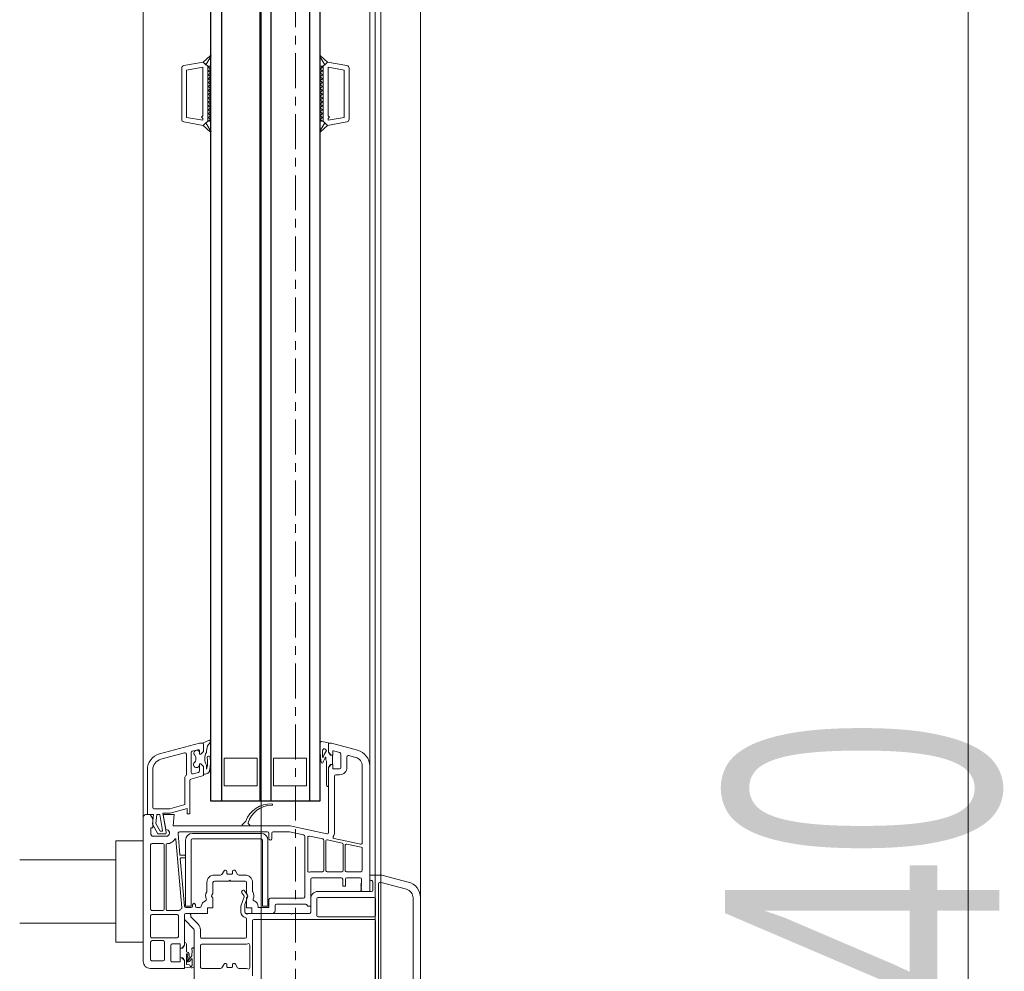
# Model space of a CAD drawing. Header units: centimetres. Extents: x 376 to 6517, y 1901 to 66534.
# Tile 81 of 115: x 2911 to 2947, y 65731 to 65766. Entities that reach past the tile are written whole.
import ezdxf

# ---------------------------------------------------------------- set-up
doc = ezdxf.new("R2010")
doc.units = ezdxf.units.CM
doc.linetypes.add('Linia siatki', pattern=[2.2225, 1.27, -0.3175, 0.3175, -0.3175])
for name, color, linetype, lineweight in [('A-DETL-GENF', 7, 'Continuous', 5), ('A-GENM', 7, 'Continuous', 5), ('A-GLAZ', 7, 'Continuous', 5), ('A-GLAZ-IDEN', 7, 'Continuous', 5), ('S-GRID', 7, 'Continuous', 5)]:
    doc.layers.add(name, color=color, linetype=linetype, lineweight=lineweight)
doc.styles.add('Arial Narrow_1', font='ARIALN.TTF', dxfattribs={"width": 0.8, "height": 10})

# ---------------------------------------------------------------- blocks, each defined once
blk = doc.blocks.new('Windows_S9000-Double-Vent-Window-with-Sashbars - O3 Windows_S9000-Double-Vent-Window-with-Sashbars 2-9090604-__-00_00 Przyziemie PB')
at = {"layer": 'A-DETL-GENF'}
for p, q in [((-2.864, 3.4), (2.866, 3.4)), ((-3.7, 1.992), (-3.444, 2.955)), ((-3.43, 1.963), (-3.183, 2.885)), ((-2.864, 3.13), (0.54, 3.13)), ((-3.7, 1.55), (-3.7, 1.992)), ((-3.43, 1.92), (-3.43, 1.963)), ((0.428, 1.87), (-3.38, 1.87)), ((-3.1, 1.55), (-7.665, 1.55)), ((-3.55, 1.55), (-3.7, 1.55)), ((-3.15, 1.66), (-3.451, 1.66)), ((-3.1, -0.33), (-3.1, 1.61)), ((-3.1, 1.27), (-3.1, 1.55)), ((-2.88, -0.33), (-2.88, 1.71)), ((-2.83, 1.76), (-2.23, 1.76)), ((-2.18, 1.71), (-2.18, -0.33)), ((-2.08, -2.67), (-2.08, 1.709)), ((-2.03, 1.76), (0.42, 1.76)), ((-8.245, 1.105), (-8.5, 0.154)), ((-4.87, 1.28), (-7.665, 1.28)), ((-5.026, 0.255), (-4.821, 1.22)), ((-4.714, 1.24), (-4.827, 0.71)), ((-3.87, 1.28), (-4.666, 1.28)), ((-3.82, 0.7), (-3.82, 1.23)), ((-3.6, 0.715), (-3.6, 1.2)), ((-3.55, 1.25), (-3.4, 1.25)), ((-3.4, 1.25), (-3.38, 1.23)), ((-3.38, 1.23), (-3.36, 1.25)), ((-3.36, 1.25), (-3.34, 1.23)), ((-3.34, 1.23), (-3.32, 1.25)), ((-3.32, 1.25), (-3.3, 1.23)), ((-3.3, 1.23), (-3.28, 1.25)), ((-3.28, 1.25), (-3.26, 1.23)), ((-3.26, 1.23), (-3.24, 1.25)), ((-3.24, 1.25), (-3.22, 1.23)), ((-3.22, 1.23), (-3.2, 1.25)), ((-3.2, 1.25), (-3.18, 1.23)), ((-3.18, 1.23), (-3.16, 1.25)), ((-3.16, 1.25), (-3.14, 1.23)), ((-3.14, 1.23), (-3.1, 1.27)), ((-33.3, 0.016), (-33.176, 0.717)), ((-33.078, 0.8), (-31.222, 0.8)), ((-31, 0.016), (-31.124, 0.717)), ((-7.984, 1.035), (-8.052, 0.783)), ((-8.004, 0.72), (-7.62, 0.72)), ((-33.115, 0.03), (-33.011, 0.62)), ((-33.011, 0.62), (-31.289, 0.62)), ((-31.289, 0.62), (-31.185, 0.03)), ((-8.222, 0.225), (-8.158, 0.463)), ((-8.11, 0.5), (-7.62, 0.5)), ((-7.57, 0.45), (-7.57, 0.22)), ((-7.35, 0.45), (-7.35, 0.32)), ((-4.863, 0.54), (-4.976, 0.01)), ((-3.87, 0.58), (-4.814, 0.58)), ((-4.778, 0.65), (-3.87, 0.65)), ((-3.82, 0), (-3.82, 0.53)), ((-3.6, -0.55), (-3.6, 0.515)), ((-3.3, 0.665), (-3.55, 0.665)), ((-3.55, 0.565), (-3.3, 0.565)), ((-3.3, 0.565), (-3.3, 0.665)), ((-33.531, -0.243), (-33.3, 0.016)), ((-33.3, 0.016), (-33.208, -0.086)), ((-33.149, -0.15), (-33.3, 0.016)), ((-31.35, 0.03), (-33.115, 0.03)), ((-31.3, 0.08), (-31.35, 0.03)), ((-31.25, 0.03), (-31.3, 0.08)), ((-31.185, 0.03), (-31.25, 0.03)), ((-31.15, -0.15), (-31, 0.016)), ((-31.092, -0.086), (-31, 0.016)), ((-31, 0.016), (-30.769, -0.243)), ((-8.565, -0.189), (-8.511, 0.05)), ((-8.511, 0.05), (-8.17, 0.05)), ((-8.5, 0.154), (-8.5, 0.1)), ((-8.45, 0.05), (-8.17, 0.05)), ((-8.07, 0.2), (-8.203, 0.2)), ((-8.17, 0.05), (-8.07, 0.15)), ((-8.17, 0.05), (-8.098, 0.101)), ((-8.07, 0.15), (-8.07, 0.2)), ((-8.07, 0.11), (-8.07, 0.199)), ((-8.07, 0.199), (-7.72, 0.199)), ((-7.59, 0.2), (-7.72, 0.2)), ((-7.72, 0.2), (-7.72, 0.15)), ((-7.72, 0.199), (-7.72, 0.11)), ((-7.72, 0.15), (-7.62, 0.05)), ((-7.619, 0.05), (-7.691, 0.101)), ((-7.62, 0.05), (-5.254, 0.05)), ((-6.915, 0.05), (-7.619, 0.05)), ((-7.3, 0.27), (-5.255, 0.27)), ((-33.208, -0.086), (-33.511, -0.268)), ((-33.15, -0.15), (-31.15, -0.15)), ((-33.15, -0.25), (-33.15, -0.15)), ((-33.15, -0.15), (-31.15, -0.15)), ((-33.15, -0.201), (-33.099, -0.15)), ((-31.15, -0.25), (-33.15, -0.25)), ((-33.049, -0.25), (-33.149, -0.15)), ((-32.957, -0.15), (-33.049, -0.25)), ((-32.907, -0.25), (-33.007, -0.15)), ((-32.816, -0.15), (-32.907, -0.25)), ((-32.766, -0.25), (-32.866, -0.15)), ((-32.675, -0.15), (-32.766, -0.25)), ((-32.625, -0.25), (-32.725, -0.15)), ((-32.533, -0.15), (-32.625, -0.25)), ((-32.483, -0.25), (-32.583, -0.15)), ((-32.392, -0.15), (-32.483, -0.25)), ((-32.342, -0.25), (-32.442, -0.15)), ((-32.25, -0.15), (-32.342, -0.25)), ((-32.2, -0.25), (-32.3, -0.15)), ((-32.109, -0.15), (-32.2, -0.25)), ((-32.059, -0.25), (-32.159, -0.15)), ((-31.967, -0.15), (-32.059, -0.25)), ((-31.917, -0.25), (-32.017, -0.15)), ((-31.826, -0.15), (-31.917, -0.25)), ((-31.776, -0.25), (-31.876, -0.15)), ((-31.685, -0.15), (-31.776, -0.25)), ((-31.635, -0.25), (-31.735, -0.15)), ((-31.543, -0.15), (-31.635, -0.25)), ((-31.493, -0.25), (-31.593, -0.15)), ((-31.402, -0.15), (-31.493, -0.25)), ((-31.352, -0.25), (-31.452, -0.15)), ((-31.26, -0.15), (-31.352, -0.25)), ((-31.31, -0.15), (-31.21, -0.25)), ((-31.21, -0.25), (-31.15, -0.169)), ((-31.15, -0.169), (-31.169, -0.15)), ((-31.15, -0.15), (-31.15, -0.25)), ((-30.789, -0.268), (-31.092, -0.086)), ((-8.141, -0.25), (-8.516, -0.25)), ((-8.248, -0.17), (-8.141, -0.17)), ((-7.895, -0.05), (-7.979, -0.05)), ((-7.843, -0.02), (-7.895, -0.05)), ((-6.975, -0.02), (-7.843, -0.02)), ((-5.205, -0.01), (-5.49, -1.35)), ((-5.116, -0.65), (-5.012, -0.16)), ((-4.963, -0.12), (-3.87, -0.12)), ((-4.927, -0.05), (-3.87, -0.05)), ((-3.82, -0.17), (-3.82, -0.568)), ((-3.854, -0.71), (-5.067, -0.71)), ((-2.569, -0.6), (-3.55, -0.6)), ((-2.23, -0.38), (-2.83, -0.38)), ((-2.35, -0.6), (-2.83, -0.6)), ((-2.625, -0.756), (-2.569, -0.7)), ((-2.569, -0.7), (-2.569, -0.6)), ((-2.3, -1.27), (-2.3, -0.65)), ((-7.95, -1.95), (-7.95, -0.75)), ((-7.95, -0.75), (-6.95, -0.75)), ((-6.95, -0.75), (-6.95, -1.95)), ((-5.161, -0.86), (-5.27, -1.373)), ((-2.91, -0.82), (-5.112, -0.82)), ((-2.86, -2.07), (-2.86, -0.87)), ((-2.64, -1.85), (-2.64, -0.792)), ((-5.49, -1.35), (-5.49, -5.611)), ((-5.27, -1.373), (-5.27, -1.97)), ((-2.27, -1.3), (-2.3, -1.27)), ((-2.3, -1.33), (-2.27, -1.3)), ((-2.3, -2.895), (-2.3, -1.33)), ((-6.95, -1.95), (-7.95, -1.95)), ((-5.22, -2.02), (-5.02, -2.02)), ((-5.02, -2.12), (-5.22, -2.12)), ((-2.54, -2.12), (-2.81, -2.12)), ((-2.4, -1.9), (-2.59, -1.9)), ((-2.52, -2.495), (-2.52, -2.14)), ((-2.3, -2.74), (-2.3, -2)), ((-5.27, -2.17), (-5.27, -5.382)), ((-5.217, -2.41), (-5.217, -4.91)), ((-5.017, -4.91), (-5.017, -2.41)), ((-2.567, -2.16), (-4.967, -2.16)), ((-4.967, -2.36), (-2.567, -2.36)), ((-2.567, -2.36), (-2.567, -2.16)), ((-7.95, -3.75), (-7.95, -2.55)), ((-7.95, -2.55), (-6.95, -2.55)), ((-6.95, -2.55), (-6.95, -3.75)), ((-5.524, -2.824), (-5.577, -2.878)), ((-5.49, -3.082), (-5.49, -2.838)), ((-3.43, -2.72), (-3.112, -2.72)), ((-2.5, -2.94), (-2.5, -2.74)), ((-2.5, -2.74), (-2.3, -2.74)), ((-0.03, -2.72), (-2.03, -2.72)), ((-1.151, -2.82), (-0.327, -2.82)), ((-5.643, -2.977), (-5.524, -3.096)), ((-3.7, -3.219), (-3.7, -2.99)), ((-3.48, -3.52), (-3.48, -2.99)), ((-3.43, -2.94), (-3.053, -2.94)), ((-3.124, -3.008), (-2.969, -2.899)), ((-2.95, -3.032), (-3.056, -3.106)), ((-3.028, -2.933), (-2.965, -2.897)), ((-2.924, -2.893), (-2.628, -2.994)), ((-2.561, -3.144), (-2.905, -3.026)), ((-2.853, -2.94), (-2.5, -2.94)), ((-2.628, -2.994), (-2.35, -2.994)), ((-2.35, -3.144), (-2.561, -3.144)), ((-2.301, -2.936), (-2.28, -2.915)), ((-2.28, -2.915), (-2.3, -2.895)), ((-1.45, -2.94), (-2.104, -2.94)), ((-1.4, -4.57), (-1.4, -2.99)), ((-1.18, -4.57), (-1.18, -2.985)), ((-0.3, -2.99), (-0.3, -3.219)), ((-3.856, -3.344), (-3.724, -3.261)), ((-3.755, -3.45), (-3.83, -3.45)), ((-3.73, -3.625), (-3.73, -3.475)), ((-3.51, -3.55), (-3.48, -3.52)), ((-3.48, -3.58), (-3.51, -3.55)), ((-3.48, -4.11), (-3.48, -3.58)), ((-0.324, -3.261), (-0.456, -3.344)), ((-0.43, -3.45), (-0.355, -3.45)), ((-0.33, -3.475), (-0.33, -3.625)), ((-6.95, -3.75), (-7.95, -3.75)), ((-3.724, -3.839), (-3.856, -3.756)), ((-3.83, -3.65), (-3.755, -3.65)), ((-3.7, -4.11), (-3.7, -3.881)), ((-0.456, -3.756), (-0.324, -3.839)), ((-0.355, -3.65), (-0.43, -3.65)), ((-0.3, -3.881), (-0.3, -4.57)), ((-33.531, -4.257), (-33.3, -4.516)), ((-33.208, -4.414), (-33.511, -4.232)), ((-31.15, -4.25), (-33.15, -4.25)), ((-33.15, -4.25), (-33.15, -4.35)), ((-33.15, -4.299), (-33.099, -4.35)), ((-33.049, -4.25), (-33.149, -4.35)), ((-32.957, -4.35), (-33.049, -4.25)), ((-32.907, -4.25), (-33.007, -4.35)), ((-32.816, -4.35), (-32.907, -4.25)), ((-32.766, -4.25), (-32.866, -4.35)), ((-32.675, -4.35), (-32.766, -4.25)), ((-32.625, -4.25), (-32.725, -4.35)), ((-32.533, -4.35), (-32.625, -4.25)), ((-32.483, -4.25), (-32.583, -4.35)), ((-32.392, -4.35), (-32.483, -4.25)), ((-32.342, -4.25), (-32.442, -4.35)), ((-32.25, -4.35), (-32.342, -4.25)), ((-32.2, -4.25), (-32.3, -4.35)), ((-32.109, -4.35), (-32.2, -4.25)), ((-32.059, -4.25), (-32.159, -4.35)), ((-31.967, -4.35), (-32.059, -4.25)), ((-31.917, -4.25), (-32.017, -4.35)), ((-31.826, -4.35), (-31.917, -4.25)), ((-31.776, -4.25), (-31.876, -4.35)), ((-31.685, -4.35), (-31.776, -4.25)), ((-31.635, -4.25), (-31.735, -4.35)), ((-31.543, -4.35), (-31.635, -4.25)), ((-31.493, -4.25), (-31.593, -4.35)), ((-31.402, -4.35), (-31.493, -4.25)), ((-31.352, -4.25), (-31.452, -4.35)), ((-31.26, -4.35), (-31.352, -4.25)), ((-31.31, -4.35), (-31.21, -4.25)), ((-31.21, -4.25), (-31.15, -4.331)), ((-31.15, -4.35), (-31.15, -4.25)), ((-30.789, -4.232), (-31.092, -4.414)), ((-31, -4.516), (-30.769, -4.257)), ((-8.531, -4.26), (-8.405, -4.359)), ((-7.49, -4.28), (-7.424, -4.326)), ((-3.053, -4.16), (-3.43, -4.16)), ((-2.965, -4.203), (-3.028, -4.167)), ((-2.5, -4.16), (-2.853, -4.16)), ((-2.5, -4.36), (-2.5, -4.16)), ((-33.149, -4.35), (-33.3, -4.516)), ((-33.3, -4.516), (-33.208, -4.414)), ((-33.3, -4.516), (-33.176, -5.217)), ((-33.15, -4.35), (-31.15, -4.35)), ((-33.15, -4.35), (-31.15, -4.35)), ((-33.115, -4.53), (-33.011, -5.12)), ((-31.35, -4.53), (-33.115, -4.53)), ((-31.3, -4.58), (-31.35, -4.53)), ((-31.25, -4.53), (-31.3, -4.58)), ((-31.289, -5.12), (-31.185, -4.53)), ((-31.185, -4.53), (-31.25, -4.53)), ((-31.15, -4.331), (-31.169, -4.35)), ((-31.15, -4.35), (-31, -4.516)), ((-31, -4.516), (-31.124, -5.217)), ((-31.092, -4.414), (-31, -4.516)), ((-8.501, -4.536), (-8.6, -4.327)), ((-8.5, -4.652), (-8.5, -4.548)), ((-8.11, -6.105), (-8.5, -4.652)), ((-8.199, -4.5), (-8.453, -4.5)), ((-8.45, -4.5), (-8.199, -4.5)), ((-8.099, -4.65), (-8.215, -4.65)), ((-8.099, -4.6), (-8.199, -4.5)), ((-8.199, -4.5), (-8.099, -4.6)), ((-8.158, -4.65), (-8.099, -4.65)), ((-8.099, -4.65), (-8.099, -4.6)), ((-8.099, -4.6), (-8.099, -4.65)), ((-7.649, -4.5), (-7.749, -4.6)), ((-7.749, -4.6), (-7.649, -4.5)), ((-7.749, -4.6), (-7.749, -4.65)), ((-7.749, -4.65), (-7.749, -4.6)), ((-7.749, -4.65), (-7.724, -4.65)), ((-7.483, -4.65), (-7.749, -4.65)), ((-7.699, -4.4), (-7.558, -4.4)), ((-7.389, -4.5), (-7.649, -4.5)), ((-7.649, -4.5), (-7.358, -4.5)), ((-7.558, -4.4), (-7.591, -4.386)), ((-7.31, -4.537), (-7.196, -4.963)), ((-3.112, -4.38), (-3.43, -4.38)), ((-2.52, -4.75), (-2.52, -4.634)), ((-2.3, -4.36), (-2.5, -4.36)), ((-2.3, -5.15), (-2.3, -4.36)), ((-1.709, -4.62), (-1.45, -4.62)), ((-0.35, -4.62), (-1.13, -4.62)), ((-8.263, -4.713), (-8.209, -4.913)), ((-8.161, -4.95), (-7.43, -4.95)), ((-7.382, -4.887), (-7.435, -4.687)), ((-7.147, -5), (-5.93, -5)), ((-5.93, -5), (-5.93, -5.1)), ((-2.567, -4.96), (-4.967, -4.96)), ((-2.62, -4.8), (-2.57, -4.8)), ((-2.57, -4.9), (-2.62, -4.9)), ((-2.567, -5.16), (-2.567, -4.96)), ((-2.52, -5.15), (-2.52, -4.95)), ((-2.3, -5.15), (-2.3, -5.02)), ((-2.25, -4.97), (-2.196, -4.97)), ((-2.161, -4.955), (-1.907, -4.702)), ((-1.745, -4.865), (-2.051, -5.171)), ((1.1, -4.85), (-1.709, -4.85)), ((-1.004, -4.85), (-0.38, -4.85)), ((-0.756, -4.925), (-0.963, -4.92)), ((-0.618, -5.039), (-0.756, -4.925)), ((-0.647, -4.938), (-0.551, -5.018)), ((-0.413, -4.92), (-0.641, -4.92)), ((-0.326, -4.954), (-0.345, -5.2)), ((-33.078, -5.3), (-31.222, -5.3)), ((-33.011, -5.12), (-31.289, -5.12)), ((-7.917, -6.054), (-8.148, -5.193)), ((-8.1, -5.13), (-7.351, -5.13)), ((-7.265, -5.18), (-6.3, -5.18)), ((-6.252, -5.217), (-6.113, -5.734)), ((-5.93, -5.1), (-6.118, -5.1)), ((-6.118, -5.1), (-5.953, -5.713)), ((-5.216, -5.432), (-4.438, -5.364)), ((-2.508, -5.295), (-4.994, -5.513)), ((-4.967, -5.16), (-2.567, -5.16)), ((-4.42, -5.344), (-4.42, -5.182)), ((-4.4, -5.162), (-4.34, -5.162)), ((-4.32, -5.182), (-4.32, -5.331)), ((-4.298, -5.351), (-2.566, -5.2)), ((-2.121, -5.2), (-2.25, -5.2)), ((-1.14, -5.2), (-2.25, -5.2)), ((-1.141, -5.2), (-1.245, -5.2)), ((-1.19, -5.65), (-1.19, -5.35)), ((-1.19, -5.35), (-1.04, -5.35)), ((-1.185, -5.13), (-0.925, -5.13)), ((-1.069, -5.251), (-1.141, -5.2)), ((-1.04, -5.3), (-1.14, -5.2)), ((-1.04, -5.349), (-1.04, -5.26)), ((-1.04, -5.35), (-1.04, -5.3)), ((-0.69, -5.349), (-1.04, -5.349)), ((-0.803, -5.13), (-0.442, -5.13)), ((-0.59, -5.106), (-0.8, -5.08)), ((-0.785, -5.022), (-0.637, -5.04)), ((-0.59, -5.2), (-0.69, -5.3)), ((-0.69, -5.26), (-0.69, -5.349)), ((-0.69, -5.3), (-0.69, -5.35)), ((-0.69, -5.35), (-0.54, -5.35)), ((-0.59, -5.2), (-0.662, -5.251)), ((-0.345, -5.2), (-0.59, -5.2)), ((-0.3, -5.2), (-0.59, -5.2)), ((-0.54, -5.35), (-0.54, -5.65)), ((-0.442, -5.13), (-0.434, -5.033)), ((-0.3, -6.45), (-0.3, -5.2)), ((-5.49, -5.611), (-5.9, -5.575)), ((-5.9, -5.575), (-5.9, -5.97)), ((-2.41, -5.82), (-2.41, -5.391)), ((-2.26, -5.47), (-2.26, -6.38)), ((-1.46, -5.42), (-2.21, -5.42)), ((-1.41, -6.38), (-1.41, -5.47)), ((-0.59, -5.7), (-1.14, -5.7)), ((-6.11, -5.76), (-6.11, -6.29)), ((-5.95, -5.739), (-5.95, -5.984)), ((-5.95, -5.984), (-5.259, -5.862)), ((-5.9, -5.97), (-5.355, -5.874)), ((-5.323, -5.993), (-5.9, -6.094)), ((-5.9, -6.094), (-5.9, -6.21)), ((-5.577, -6.244), (-5.3, -6.085)), ((-5.3, -6.085), (-5.3, -6.012)), ((-5.2, -5.911), (-5.2, -6.165)), ((-5.12, -5.811), (-5.12, -6.37)), ((-4.85, -5.761), (-4.85, -5.82)), ((-4.85, -5.99), (-4.85, -6.38)), ((-4.8, -5.87), (-2.46, -5.87)), ((-2.46, -5.94), (-4.8, -5.94)), ((-2.41, -6.38), (-2.41, -5.99)), ((-1.31, -6.38), (-1.31, -5.97)), ((-1.26, -5.92), (-0.62, -5.92)), ((-0.57, -5.97), (-0.57, -6.38)), ((-6.17, -6.35), (-7.531, -6.35)), ((-5.55, -6.368), (-5.908, -6.33)), ((-5.908, -6.33), (-5.9, -6.55)), ((-5.9, -6.21), (-5.577, -6.244)), ((-5.75, -6.35), (-5.9, -6.45)), ((-5.9, -6.45), (-5.9, -6.6)), ((-5.42, -6.35), (-5.75, -6.35)), ((-5.2, -6.165), (-5.55, -6.368)), ((-5.42, -6.42), (-5.42, -6.35)), ((-5.17, -6.42), (-5.42, -6.42)), ((-5.12, -6.37), (-5.17, -6.42)), ((-4.8, -6.43), (-2.46, -6.43)), ((-2.21, -6.43), (-1.46, -6.43)), ((-0.62, -6.43), (-1.26, -6.43)), ((-5.9, -6.55), (-7.531, -6.55)), ((-5.8, -6.7), (-0.55, -6.7))]:
    blk.add_line(p, q, dxfattribs=at)
at = {"layer": 'A-DETL-GENF', "color": 176, "lineweight": 25, "true_color": 0x00007f}
for p, q in [((-6.4, -0.25), (-57.9, -0.25)), ((-6.4, -4.25), (-6.4, -0.25)), ((-57.9, -0.65), (-6.4, -0.65)), ((-57.9, -2.05), (-6.4, -2.05)), ((-57.9, -2.45), (-6.4, -2.45)), ((-57.9, -3.85), (-6.4, -3.85)), ((-57.9, -4.25), (-6.4, -4.25))]:
    blk.add_line(p, q, dxfattribs=at)
at = {"layer": 'A-DETL-GENF'}
for centre, radius, start, end in [((-2.864, 2.8), 0.6, 90, 165), ((-2.864, 2.8), 0.33, 90, 165), ((-3.38, 1.92), 0.05, 180, 270), ((-7.665, 0.95), 0.6, 90, 165), ((-3.55, 1.6), 0.05, 270, 5.7406), ((-3.451, 1.61), 0.05, 90.5747, 185.7406), ((-3.15, 1.61), 0.05, 0, 90), ((-2.83, 1.71), 0.05, 90, 180), ((-2.23, 1.71), 0.05, 0, 90), ((-2.03, 1.71), 0.05, 90, 180.6512), ((-7.665, 0.95), 0.33, 90, 165), ((-4.87, 1.23), 0.05, 348, 90), ((-4.666, 1.23), 0.05, 90, 168), ((-3.87, 1.23), 0.05, 0, 90), ((-3.55, 1.2), 0.05, 90, 180), ((-33.078, 0.7), 0.1, 90, 170), ((-31.222, 0.7), 0.1, 10, 90), ((-8.004, 0.77), 0.05, 165, 270), ((-7.62, 0.45), 0.27, 0, 90), ((-8.11, 0.45), 0.05, 90, 165), ((-7.62, 0.45), 0.05, 0, 90), ((-4.814, 0.53), 0.05, 90, 168), ((-4.778, 0.7), 0.05, 168, 270), ((-3.87, 0.7), 0.05, 270, 0), ((-3.87, 0.53), 0.05, 0, 90), ((-3.55, 0.715), 0.05, 180, 270), ((-3.55, 0.515), 0.05, 90, 180), ((-8.45, 0.1), 0.05, 180, 269.8362), ((-8.203, 0.22), 0.02, 165, 270), ((-8.069, 0.06), 0.05, 90.4543, 125.2176), ((-7.72, 0.06), 0.05, 54.7824, 89.5457), ((-7.59, 0.22), 0.02, 270, 0), ((-7.3, 0.32), 0.05, 180, 270), ((-6.975, 0.04), 0.06, 270, 0), ((-5.255, 0), 0.27, 55.8788, 90), ((-5.254, 0), 0.05, 348, 90), ((-5.075, 0.265), 0.05, 235.8788, 348), ((-4.927, 0), 0.05, 168, 270), ((-3.87, 0), 0.05, 270, 0), ((-33.519, -0.254), 0.016, 138.5402, 300.8835), ((-30.781, -0.254), 0.016, 239.1165, 41.4598), ((-8.516, -0.2), 0.05, 167.3698, 270), ((-8.323, -0.108), 0.035, 301.0941, 17.6747), ((-8.298, -0.193), 0.055, 24.3151, 97.5128), ((-8.516, 0.075), 0.28, 322.849, 333.9744), ((-8.228, -0.065), 0.04, 53.8523, 153.9744), ((-7.527, 0.923), 1.171, 234.6608, 247.8748), ((-8.141, 1.75), 1.92, 270, 275.1538), ((-8.141, 1.75), 2, 270, 279.4614), ((-7.979, -0.06), 0.01, 90, 239.4092), ((-7.096, 1.751), 2.025, 243.9755, 249.5002), ((-7.819, -0.183), 0.04, 279.4614, 70.1466), ((-4.963, -0.17), 0.05, 90, 168), ((-3.87, -0.17), 0.05, 0, 90), ((-2.83, -0.33), 0.27, 180, 270), ((-2.83, -0.33), 0.05, 180, 270), ((-2.23, -0.33), 0.05, 270, 0.4444), ((-5.067, -0.66), 0.05, 168, 270), ((-3.854, -0.66), 0.05, 270, 19.8987), ((-3.6, -0.568), 0.22, 180, 199.8987), ((-3.55, -0.55), 0.05, 180, 270), ((-2.35, -0.65), 0.05, 360, 90), ((-5.112, -0.87), 0.05, 90, 168), ((-2.91, -0.87), 0.05, 360, 90), ((-2.59, -0.792), 0.05, 135, 180), ((-5.32, -2.056), 0.971, 177.4591, 249.45), ((-6.265, -2.017), 0.025, 352.6392, 172.6392), ((-5.343, -2.021), 0.898, 179.8874, 253.5245), ((-5.22, -1.97), 0.05, 180, 270), ((-5.22, -2.17), 0.05, 90, 180), ((-5.02, -2.07), 0.05, 270, 90), ((-2.81, -2.07), 0.05, 180, 270), ((-2.59, -1.85), 0.05, 180, 270), ((-2.54, -2.14), 0.02, 0, 90), ((-2.4, -2), 0.1, 0, 90), ((-4.967, -2.41), 0.25, 90, 180), ((-4.967, -2.41), 0.05, 90, 180), ((-2.54, -2.495), 0.02, 267.612, 0), ((-5.51, -2.838), 0.02, 0, 135), ((-3.43, -2.99), 0.27, 90, 180), ((-3.112, -2.67), 0.05, 270, 302.4617), ((-2.94, -2.94), 0.27, 65.257, 122.4617), ((-2.806, -2.649), 0.05, 245.257, 341.5112), ((-2.55, -2.735), 0.22, 87.612, 161.5112), ((-2.03, -2.67), 0.05, 180, 270), ((-1.151, -2.87), 0.05, 90, 201.0618), ((-0.327, -2.87), 0.05, 337.9757, 90), ((-5.679, -3.012), 0.05, 45, 69.45), ((-5.592, -2.864), 0.02, 253.5245, 315), ((-5.51, -3.082), 0.02, 225, 0), ((-3.75, -3.219), 0.05, 302, 0), ((-3.43, -2.99), 0.05, 90, 180), ((-3.09, -3.057), 0.06, 125, 180), ((-3.09, -3.057), 0.06, 180, 305), ((-3.053, -2.89), 0.05, 270, 300), ((-2.94, -2.94), 0.05, 71, 125), ((-2.94, -2.94), 0.05, 30, 120), ((-2.921, -3.073), 0.05, 71, 125), ((-2.853, -2.89), 0.05, 210, 270), ((-2.35, -2.944), 0.05, 270, 9.9359), ((-2.35, -2.944), 0.2, 270, 349.4851), ((-2.104, -2.99), 0.05, 90, 169.4851), ((-1.45, -2.99), 0.05, 0, 90), ((-1.45, -2.985), 0.27, 360, 21.0618), ((-0.35, -3.219), 0.05, 302, 0), ((-0.03, -2.99), 0.27, 157.9757, 180), ((-3.83, -3.387), 0.05, 122, 180), ((-3.83, -3.4), 0.05, 180, 270), ((-3.755, -3.475), 0.025, 0, 90), ((-0.43, -3.387), 0.05, 122, 187.6195), ((-0.43, -3.4), 0.05, 172.3805, 270), ((-0.355, -3.475), 0.025, 360, 90), ((-3.83, -3.7), 0.05, 90, 180), ((-3.83, -3.713), 0.05, 180, 238), ((-3.755, -3.625), 0.025, 270, 0), ((-3.75, -3.881), 0.05, 0, 58), ((-0.43, -3.7), 0.05, 90, 187.6195), ((-0.43, -3.713), 0.05, 172.3805, 238), ((-0.355, -3.625), 0.025, 270, 0), ((-0.35, -3.881), 0.05, 0, 58), ((-33.519, -4.246), 0.016, 59.1165, 221.4598), ((-30.781, -4.246), 0.016, 318.5402, 120.8835), ((-8.557, -4.302), 0.0494, 58.8215, 209.9742), ((-7.971, -4.319), 0.06, 163.4653, 186.9446), ((-7.981, -4.316), 0.05, 98.6519, 163.4653), ((-7.781, -5.797), 1.544, 79.1305, 97.7077), ((-3.43, -4.11), 0.27, 180, 270), ((-3.43, -4.11), 0.05, 180, 270), ((-3.053, -4.21), 0.05, 60, 90), ((-2.94, -4.16), 0.05, 240, 330), ((-2.853, -4.21), 0.05, 90, 150), ((-8.453, -4.55), 0.05, 90, 163.356), ((-8.45, -4.55), 0.05, 90, 178), ((-7.995, -2.742), 1.668, 255.7835, 264.1888), ((-8.215, -4.7), 0.05, 90, 195), ((-8.138, -4.751), 0.103, 101.4555, 295.1691), ((-7.933, -3.979), 0.481, 241.2886, 299.054), ((-7.981, -4.32), 0.05, 186.9446, 267.7224), ((-7.821, -5.217), 0.862, 74.5841, 100.8607), ((-7.721, -4.76), 0.109, 238.0208, 91.5921), ((-7.483, -4.7), 0.05, 15, 90), ((-7.452, -4.367), 0.05, 29.704, 55.4664), ((-7.651, -4.486), 0.281, 1.2897, 30.6953), ((-7.389, -4.48), 0.02, 270, 1.2897), ((-7.358, -4.55), 0.05, 15, 90), ((-3.112, -4.43), 0.05, 57.5383, 90), ((-2.94, -4.16), 0.27, 237.5383, 294.743), ((-2.806, -4.451), 0.05, 18.4888, 114.743), ((-2.55, -4.365), 0.22, 198.4888, 265.752), ((-2.57, -4.634), 0.05, 0, 85.752), ((-1.709, -4.9), 0.28, 90, 135), ((-1.45, -4.57), 0.05, 270, 0), ((-1.13, -4.57), 0.05, 180, 270), ((-0.35, -4.57), 0.05, 270, 0), ((-8.161, -4.9), 0.05, 195, 270), ((-7.94, -4.996), 0.216, 41.6463, 135.4955), ((-7.43, -4.9), 0.05, 270, 15), ((-7.147, -4.95), 0.05, 195, 270), ((-4.967, -4.91), 0.25, 180, 270), ((-4.967, -4.91), 0.05, 180, 270), ((-2.62, -4.85), 0.05, 90, 270), ((-2.57, -4.75), 0.05, 270, 0), ((-2.57, -4.95), 0.05, 0, 90), ((-2.25, -5.02), 0.05, 90, 180), ((-2.196, -4.92), 0.05, 270, 315), ((-1.709, -4.9), 0.05, 90, 135), ((-1.004, -4.893), 0.0425, 90, 310.5866), ((-0.641, -4.93), 0.01, 90, 230.0083), ((-0.583, -5.057), 0.05, 262.9509, 50.0083), ((-0.394, -5.036), 0.04, 90.0711, 175.5415), ((-0.413, -4.94), 0.02, 22.5874, 90), ((-0.371, -4.923), 0.025, 202.5874, 243.1743), ((-0.394, -4.969), 0.027, 270.0711, 63.1743), ((-0.38, -4.9), 0.05, 12.5096, 90), ((-0.545, -4.937), 0.22, 355.5415, 12.5096), ((-33.078, -5.2), 0.1, 190, 270), ((-31.222, -5.2), 0.1, 270, 350), ((-8.1, -5.18), 0.05, 90, 195), ((-7.351, -5.18), 0.05, 30, 90), ((-7.265, -5.13), 0.05, 210, 270), ((-6.3, -5.23), 0.05, 15, 90), ((-4.44, -5.344), 0.02, 275, 0), ((-4.4, -5.182), 0.02, 90, 180), ((-4.34, -5.182), 0.02, 0, 90), ((-4.3, -5.331), 0.02, 180, 275), ((-2.57, -5.15), 0.05, 275, 0), ((-2.504, -5.345), 0.05, 37.5393, 95), ((-2.25, -5.15), 0.27, 217.5393, 228.9855), ((-2.46, -5.391), 0.05, 0, 48.9855), ((-2.25, -5.15), 0.05, 180, 270), ((-2.25, -5.15), 0.05, 180, 270), ((-2.121, -5.1), 0.1, 270, 315), ((-1.185, -5.19), 0.06, 90, 180), ((-1.04, -5.21), 0.05, 234.7824, 269.5457), ((-0.925, -5.1), 0.03, 270, 350.7664), ((-0.797, -5.121), 0.1, 82.9509, 170.7664), ((-0.803, -5.105), 0.025, 82.9509, 270), ((-0.691, -5.21), 0.05, 270.4543, 305.2067), ((-0.641, -5.07), 0.03, 358.1549, 82.9509), ((-0.598, -5.017), 0.03, 226.9578, 283.3612), ((-0.596, -5.062), 0.02, 240.5913, 40.9248), ((-6.21, -5.76), 0.1, 0, 15), ((-6.05, -5.739), 0.1, 0, 15), ((-5.22, -5.382), 0.05, 180, 275), ((-4.993, -5.533), 0.02, 95, 235.9288), ((-5.225, -5.876), 0.395, 19.6056, 55.9288), ((-2.21, -5.47), 0.05, 90, 180), ((-1.46, -5.47), 0.05, 0, 90), ((-1.14, -5.65), 0.05, 180, 270), ((-0.59, -5.65), 0.05, 270, 0), ((-7.531, -5.95), 0.4, 195, 270), ((-5.23, -5.87), 0.125, 28.3576, 181.7838), ((-5.32, -6.012), 0.02, 0, 100), ((-5.25, -5.911), 0.05, 0, 100), ((-4.9, -5.761), 0.05, 0, 19.6056), ((-4.8, -5.82), 0.05, 180, 270), ((-4.8, -5.99), 0.05, 90, 180), ((-2.46, -5.82), 0.05, 270, 0), ((-2.46, -5.99), 0.05, 0, 90), ((-1.26, -5.97), 0.05, 90, 180), ((-0.62, -5.97), 0.05, 0, 90), ((-7.531, -5.95), 0.6, 195, 270), ((-6.17, -6.29), 0.06, 270, 0), ((-4.8, -6.38), 0.05, 180, 270), ((-2.46, -6.38), 0.05, 270, 0), ((-2.21, -6.38), 0.05, 180, 270), ((-1.46, -6.38), 0.05, 270, 0), ((-1.26, -6.38), 0.05, 180, 270), ((-0.62, -6.38), 0.05, 270, 0), ((-0.55, -6.45), 0.25, 270, 0), ((-5.8, -6.6), 0.1, 180, 270)]:
    blk.add_arc(centre, radius, start, end, dxfattribs=at)
at = {"layer": 'A-GENM'}
for p, q in [((-65.217, 3.4), (65.217, 3.4)), ((-58.917, 1.55), (-5.383, 1.55)), ((-61.125, -6.7), (-3.175, -6.7))]:
    blk.add_line(p, q, dxfattribs=at)
at = {"layer": 'A-GLAZ'}
for p, q in [((-69, 23.35), (69, 23.35)), ((69, 1.95), (-69, 1.95)), ((-69, 1.75), (69, 1.75)), ((69, -2.4), (-69, -2.4)), ((-1.25, -6.7), (-4.95, -6.7)), ((-4.95, -6.7), (-4.95, -7.7)), ((-1.25, -7.7), (-1.25, -6.7)), ((-4.95, -7.7), (-1.25, -7.7)), ((-4.25, -7.7), (-4.25, -11.2)), ((-1.95, -11.2), (-1.95, -7.7))]:
    blk.add_line(p, q, dxfattribs=at)

msp = doc.modelspace()

# ---------------------------------------------------------------- linework, layer by layer
at = {"layer": 'S-GRID', "color": 9, "linetype": 'Linia siatki', "true_color": 0xc0c0c0}
msp.add_line((2920.947, 66462.551), (2920.947, 65348.915), dxfattribs=at)

# ---------------------------------------------------------------- block references
at = {"layer": 'A-GLAZ', "rotation": 270}
msp.add_blockref('Windows_S9000-Double-Vent-Window-with-Sashbars - O3 Windows_S9000-Double-Vent-Window-with-Sashbars 2-9090604-__-00_00 Przyziemie PB', (2922.097, 65731.062), dxfattribs=at)

# ---------------------------------------------------------------- texts
at = {"layer": 'A-GLAZ-IDEN', "insert": (2936.583, 65725.184), "char_height": 10, "width": 19.2405, "attachment_point": 1, "rotation": 90, "style": 'Arial Narrow_1'}
msp.add_mtext('140', dxfattribs=at)

doc.saveas('drawing.dxf')
